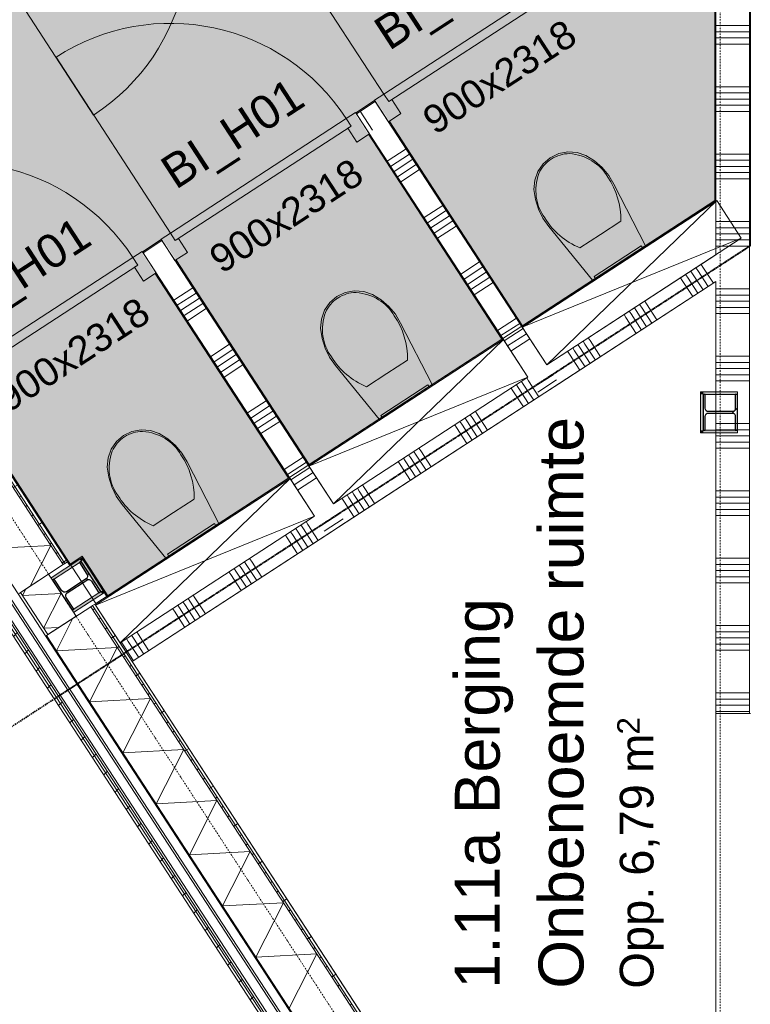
# Model space of a CAD drawing. Extents: x 0 to 92550, y 0 to 59400.
# Tile 7 of 87: x 25118 to 28373, y 14413 to 18799. Entities that reach past the tile are written whole.
import ezdxf
from ezdxf.xclip import XClip

# ---------------------------------------------------------------- set-up
doc = ezdxf.new("R2010")
doc.units = 0
doc.header["$MEASUREMENT"] = 0
doc.header["$XCLIPFRAME"] = 0
for name, pattern in [('Streep-punt fijn', [1251.000023, 626.000023, -312.5, 0, -312.5]), ('Streeplijn grof', [937.5, 625, -312.5]), ('Wipeout_Contour', [100000, 0, -100000])]:
    doc.linetypes.add(name, pattern=pattern)
for name, color, linetype in [('ZZ 21 Buitenwand spouwblad baksteen', 7, 'Continuous'), ('ZZ 21 Buitenwand spouwblad hsb', 7, 'Continuous'), ('ZZ 21 Buitenwand spouwisolatie', 7, 'Continuous'), ('ZZ 22 Binnenwand metal stud', 7, 'Continuous'), ('ZZ 28 HDC staalconstructies', 7, 'Continuous'), ('ZZ 41 Buitenwandafwerking gevelhout', 7, 'Continuous'), ('ZZ 42 Aftimmerwerk algemeen', 7, 'Continuous'), ('ZZ 42 Binnenwandafwerking wandtegelwerk', 7, 'Continuous'), ('ZZ 72 Vaste inrichting', 7, 'Continuous'), ('ZZ 74 Sanitair', 7, 'Continuous'), ('ZZ A Stramien', 7, 'Continuous'), ('ZZ Aankleding 2D tek', 7, 'Continuous'), ('ZZ B Bouwbesluitlijnen', 7, 'Continuous'), ('ZZ Zone Gebruiksruimten', 7, 'Continuous')]:
    doc.layers.add(name, color=color, linetype=linetype)
doc.styles.add('GENERATED_STYLE_1', font='arial.ttf')

# ---------------------------------------------------------------- blocks, each defined once
blk = doc.blocks.new('*X74')
at = {"layer": 'ZZ 22 Binnenwand metal stud', "color": 7, "linetype": 'Continuous', "lineweight": 5, "ltscale": 0.01}
for p, q in [((28368.9, 18772.6), (28218.9, 18772.6)), ((28368.9, 18745.1), (28218.9, 18745.1)), ((28368.9, 18717.7), (28218.9, 18717.7)), ((28368.9, 18690.3), (28218.9, 18690.3)), ((28368.9, 18500), (28218.9, 18500)), ((28368.9, 18472.6), (28218.9, 18472.6)), ((28368.9, 18445.1), (28218.9, 18445.1)), ((28368.9, 18417.7), (28218.9, 18417.7)), ((28368.9, 18390.3), (28218.9, 18390.3)), ((28368.9, 18200), (28218.9, 18200)), ((28368.9, 18172.6), (28218.9, 18172.6)), ((28368.9, 18145.1), (28218.9, 18145.1)), ((28368.9, 18117.7), (28218.9, 18117.7)), ((28368.9, 18090.3), (28218.9, 18090.3)), ((28368.9, 17900), (28218.9, 17900)), ((28368.9, 17872.6), (28218.9, 17872.6)), ((28368.9, 17845.1), (28218.9, 17845.1)), ((28368.9, 17817.7), (28218.9, 17817.7)), ((28368.9, 17790.3), (28218.9, 17790.3)), ((28368.9, 17600), (28218.9, 17600)), ((28368.9, 17572.6), (28218.9, 17572.6)), ((28368.9, 17545.1), (28218.9, 17545.1)), ((28368.9, 17517.7), (28218.9, 17517.7)), ((28368.9, 17490.3), (28218.9, 17490.3)), ((28368.9, 17300), (28218.9, 17300)), ((28368.9, 17272.6), (28218.9, 17272.6)), ((28368.9, 17245.1), (28218.9, 17245.1)), ((28368.9, 17217.7), (28218.9, 17217.7)), ((28368.9, 17190.3), (28218.9, 17190.3)), ((28368.9, 17000), (28218.9, 17000)), ((28368.9, 16972.6), (28218.9, 16972.6)), ((28368.9, 16945.1), (28218.9, 16945.1)), ((28368.9, 16917.7), (28218.9, 16917.7)), ((28368.9, 16890.3), (28218.9, 16890.3)), ((28368.9, 16700), (28218.9, 16700)), ((28368.9, 16672.6), (28218.9, 16672.6)), ((28368.9, 16645.1), (28218.9, 16645.1)), ((28368.9, 16617.7), (28218.9, 16617.7)), ((28368.9, 16590.3), (28218.9, 16590.3)), ((28368.9, 16400), (28218.9, 16400)), ((28368.9, 16372.6), (28218.9, 16372.6)), ((28368.9, 16345.1), (28218.9, 16345.1)), ((28368.9, 16317.7), (28218.9, 16317.7)), ((28368.9, 16290.3), (28218.9, 16290.3)), ((28368.9, 16100), (28218.9, 16100)), ((28368.9, 16072.6), (28218.9, 16072.6)), ((28368.9, 16045.1), (28218.9, 16045.1)), ((28368.9, 16017.7), (28218.9, 16017.7)), ((28368.9, 15990.3), (28218.9, 15990.3)), ((28368.9, 15800), (28218.9, 15800)), ((28368.9, 15772.6), (28218.9, 15772.6)), ((28368.9, 15745.1), (28218.9, 15745.1)), ((28368.9, 15717.7), (28218.9, 15717.7))]:
    blk.add_line(p, q, dxfattribs=at)
blk = doc.blocks.new('*X116')
at = {"layer": 'ZZ 22 Binnenwand metal stud', "color": 7, "linetype": 'Continuous', "lineweight": 5, "ltscale": 0.01}
for p, q in [((28115.7, 17666.7), (28107.7, 17679.1)), ((28138.7, 17681.7), (28130.7, 17694.1)), ((28185.2, 17610.3), (28138.7, 17681.7)), ((28161.7, 17696.7), (28153.7, 17709.1)), ((28208.2, 17625.3), (28161.7, 17696.7)), ((28069.8, 17636.8), (28061.7, 17649.2)), ((28116.3, 17565.4), (28069.8, 17636.8)), ((28092.8, 17651.8), (28084.7, 17664.2)), ((28139.3, 17580.4), (28092.8, 17651.8)), ((28162.2, 17595.3), (28115.7, 17666.7)), ((27910.3, 17533), (27902.3, 17545.4)), ((27864.3, 17503), (27856.3, 17515.4)), ((27910.8, 17431.6), (27864.3, 17503)), ((27887.3, 17518), (27879.3, 17530.4)), ((27933.8, 17446.6), (27887.3, 17518)), ((27956.8, 17461.6), (27910.3, 17533)), ((27818.4, 17473.1), (27810.3, 17485.5)), ((27864.9, 17401.7), (27818.4, 17473.1)), ((27841.4, 17488.1), (27833.3, 17500.5)), ((27887.9, 17416.7), (27841.4, 17488.1)), ((27658.9, 17369.3), (27650.9, 17381.7)), ((27705.4, 17297.9), (27658.9, 17369.3)), ((27590, 17324.4), (27581.9, 17336.8)), ((27613, 17339.3), (27604.9, 17351.7)), ((27659.5, 17267.9), (27613, 17339.3)), ((27635.9, 17354.3), (27627.9, 17366.7)), ((27682.4, 17282.9), (27635.9, 17354.3)), ((27567, 17309.4), (27558.9, 17321.8)), ((27613.5, 17238), (27567, 17309.4)), ((27636.5, 17253), (27590, 17324.4))]:
    blk.add_line(p, q, dxfattribs=at)
blk = doc.blocks.new('*X117')
at = {"layer": 'ZZ 22 Binnenwand metal stud', "color": 7, "linetype": 'Continuous', "lineweight": 5, "ltscale": 0.01}
for p, q in [((27384.5, 17190.6), (27376.5, 17203)), ((27315.6, 17145.7), (27307.5, 17158.1)), ((27338.6, 17160.7), (27330.5, 17173)), ((27385.1, 17089.2), (27338.6, 17160.7)), ((27361.6, 17175.6), (27353.5, 17188)), ((27408.1, 17104.2), (27361.6, 17175.6)), ((27431, 17119.2), (27384.5, 17190.6)), ((27362.1, 17074.3), (27315.6, 17145.7)), ((27110.2, 17011.9), (27102.1, 17024.3)), ((27133.1, 17026.9), (27125.1, 17039.3)), ((27179.6, 16955.5), (27133.1, 17026.9)), ((27156.1, 17041.9), (27148.1, 17054.3)), ((27202.6, 16970.5), (27156.1, 17041.9)), ((27064.2, 16982), (27056.1, 16994.4)), ((27110.7, 16910.6), (27064.2, 16982)), ((27087.2, 16997), (27079.1, 17009.3)), ((27133.7, 16925.5), (27087.2, 16997)), ((27156.7, 16940.5), (27110.2, 17011.9)), ((26904.7, 16878.2), (26896.7, 16890.5)), ((26835.8, 16833.2), (26827.7, 16845.6)), ((26858.8, 16848.2), (26850.7, 16860.6)), ((26905.3, 16776.8), (26858.8, 16848.2)), ((26881.7, 16863.2), (26873.7, 16875.6)), ((26928.2, 16791.8), (26881.7, 16863.2)), ((26951.2, 16806.7), (26904.7, 16878.2)), ((26812.8, 16818.3), (26804.7, 16830.7)), ((26859.3, 16746.9), (26812.8, 16818.3)), ((26882.3, 16761.8), (26835.8, 16833.2)), ((26630.4, 16699.5), (26622.3, 16711.9)), ((26653.3, 16714.4), (26645.3, 16726.8)), ((26699.8, 16643), (26653.3, 16714.4)), ((26584.4, 16669.5), (26576.3, 16681.9)), ((26630.9, 16598.1), (26584.4, 16669.5)), ((26607.4, 16684.5), (26599.3, 16696.9)), ((26653.9, 16613.1), (26607.4, 16684.5)), ((26676.9, 16628.1), (26630.4, 16699.5)), ((26561.4, 16654.6), (26553.3, 16667)), ((26607.9, 16583.2), (26561.4, 16654.6))]:
    blk.add_line(p, q, dxfattribs=at)
blk = doc.blocks.new('*X118')
at = {"layer": 'ZZ 22 Binnenwand metal stud', "color": 7, "linetype": 'Continuous', "lineweight": 5, "ltscale": 0.01}
for p, q in [((26379, 16535.8), (26370.9, 16548.2)), ((26401.9, 16550.7), (26393.9, 16563.1)), ((26448.4, 16479.3), (26401.9, 16550.7)), ((26310, 16490.9), (26301.9, 16503.3)), ((26333, 16505.8), (26324.9, 16518.2)), ((26379.5, 16434.4), (26333, 16505.8)), ((26356, 16520.8), (26347.9, 16533.2)), ((26402.5, 16449.4), (26356, 16520.8)), ((26425.5, 16464.4), (26379, 16535.8)), ((26356.5, 16419.5), (26310, 16490.9)), ((26104.6, 16357.1), (26096.5, 16369.5)), ((26127.6, 16372.1), (26119.5, 16384.5)), ((26174.1, 16300.7), (26127.6, 16372.1)), ((26150.5, 16387), (26142.5, 16399.4)), ((26197, 16315.6), (26150.5, 16387)), ((26058.6, 16327.2), (26050.5, 16339.5)), ((26105.1, 16255.8), (26058.6, 16327.2)), ((26081.6, 16342.1), (26073.5, 16354.5)), ((26128.1, 16270.7), (26081.6, 16342.1)), ((26151.1, 16285.7), (26104.6, 16357.1)), ((25899.1, 16223.3), (25891.1, 16235.7)), ((25830.2, 16178.4), (25822.1, 16190.8)), ((25853.2, 16193.4), (25845.1, 16205.8)), ((25899.7, 16122), (25853.2, 16193.4)), ((25876.2, 16208.4), (25868.1, 16220.8)), ((25922.7, 16137), (25876.2, 16208.4)), ((25945.6, 16151.9), (25899.1, 16223.3)), ((25807.2, 16163.5), (25799.1, 16175.8)), ((25853.7, 16092), (25807.2, 16163.5)), ((25876.7, 16107), (25830.2, 16178.4)), ((25624.8, 16044.7), (25616.7, 16057)), ((25647.8, 16059.6), (25639.7, 16072)), ((25694.3, 15988.2), (25647.8, 16059.6)), ((25578.8, 16014.7), (25570.7, 16027.1)), ((25625.3, 15943.3), (25578.8, 16014.7)), ((25601.8, 16029.7), (25593.7, 16042.1)), ((25648.3, 15958.3), (25601.8, 16029.7)), ((25671.3, 15973.2), (25624.8, 16044.7))]:
    blk.add_line(p, q, dxfattribs=at)
blk = doc.blocks.new('*X119')
at = {"layer": 'ZZ 22 Binnenwand metal stud', "color": 7, "linetype": 'Continuous', "lineweight": 5, "ltscale": 0.01}
for p, q in [((25805.4, 17549.9), (25889.2, 17604.5)), ((25820.4, 17526.9), (25904.2, 17581.5)), ((25835.3, 17503.9), (25919.1, 17558.5)), ((25850.3, 17481), (25934.1, 17535.5)), ((25865.3, 17458), (25949.1, 17512.5)), ((25969.1, 17298.5), (26052.9, 17353.1)), ((25984.1, 17275.5), (26067.9, 17330.1)), ((25999, 17252.6), (26082.8, 17307.1)), ((26014, 17229.6), (26097.8, 17284.1)), ((26029, 17206.6), (26112.8, 17261.1)), ((26132.8, 17047.1), (26216.6, 17101.7)), ((26147.8, 17024.1), (26231.6, 17078.7)), ((26162.7, 17001.2), (26246.5, 17055.7)), ((26177.7, 16978.2), (26261.5, 17032.7)), ((26192.7, 16955.2), (26276.5, 17009.7)), ((26296.5, 16795.7), (26380.3, 16850.3)), ((26311.5, 16772.7), (26395.3, 16827.3)), ((26326.4, 16749.8), (26410.2, 16804.3)), ((26341.4, 16726.8), (26425.2, 16781.3)), ((26356.4, 16703.8), (26440.2, 16758.3)), ((26460.2, 16544.3), (26544, 16598.9)), ((26475.2, 16521.3), (26559, 16575.9))]:
    blk.add_line(p, q, dxfattribs=at)
blk = doc.blocks.new('*X120')
at = {"layer": 'ZZ 22 Binnenwand metal stud', "color": 7, "linetype": 'Continuous', "lineweight": 5, "ltscale": 0.01}
for p, q in [((26755.7, 18168.7), (26839.5, 18223.3)), ((26770.6, 18145.7), (26854.4, 18200.3)), ((26785.6, 18122.8), (26869.4, 18177.3)), ((26800.6, 18099.8), (26884.4, 18154.3)), ((26815.5, 18076.8), (26899.3, 18131.3)), ((26919.4, 17917.3), (27003.2, 17971.9)), ((26934.3, 17894.3), (27018.1, 17948.9)), ((26949.3, 17871.4), (27033.1, 17925.9)), ((26964.3, 17848.4), (27048.1, 17902.9)), ((26979.2, 17825.4), (27063, 17879.9)), ((27083.1, 17665.9), (27166.9, 17720.5)), ((27098, 17642.9), (27181.8, 17697.5)), ((27113, 17620), (27196.8, 17674.5)), ((27128, 17597), (27211.8, 17651.5)), ((27143, 17574), (27226.8, 17628.6)), ((27246.8, 17414.5), (27330.6, 17469.1)), ((27261.7, 17391.6), (27345.5, 17446.1)), ((27276.7, 17368.6), (27360.5, 17423.1)), ((27291.7, 17345.6), (27375.5, 17400.1)), ((27306.7, 17322.6), (27390.5, 17377.2)), ((27410.5, 17163.1), (27494.3, 17217.7)), ((27425.5, 17140.2), (27509.3, 17194.7))]:
    blk.add_line(p, q, dxfattribs=at)
blk = doc.blocks.new('*X122')
at = {"layer": 'ZZ 22 Binnenwand metal stud', "color": 7, "linetype": 'Continuous', "lineweight": 5, "ltscale": 0.01}
blk.add_line((26690.1, 18307.3), (26635.5, 18391.1), dxfattribs=at)
blk = doc.blocks.new('*X163')
at = {"layer": 'ZZ 21 Buitenwand spouwisolatie', "color": 7, "linetype": 'Continuous', "lineweight": 5, "ltscale": 0.01}
for p, q in [((25130.3, 16233.7), (25145.1, 16262.9)), ((25130.3, 16233.7), (25303.2, 16243)), ((25224.8, 16088.5), (25303.2, 16243)), ((25224.8, 16088.5), (25293.5, 16092.2))]:
    blk.add_line(p, q, dxfattribs=at)
blk = doc.blocks.new('*X212')
at = {"layer": 'ZZ 21 Buitenwand spouwblad hsb', "color": 7, "linetype": 'Continuous', "lineweight": 5, "ltscale": 0.01}
for p, q in [((25281.9, 15987.9), (25355.4, 16132.5)), ((25281.9, 15987.9), (25552.9, 16002.5)), ((25430, 15760.6), (25552.9, 16002.5)), ((25430, 15760.6), (25701, 15775.1)), ((25578.1, 15533.2), (25701, 15775.1)), ((25578.1, 15533.2), (25849, 15547.7)), ((25726.1, 15305.8), (25849, 15547.7)), ((25726.1, 15305.8), (25997.1, 15320.3)), ((25874.2, 15078.4), (25997.1, 15320.3)), ((25874.2, 15078.4), (26145.2, 15092.9)), ((26022.3, 14851), (26145.2, 15092.9)), ((26022.3, 14851), (26293.3, 14865.5)), ((26170.4, 14623.6), (26293.3, 14865.5)), ((26170.4, 14623.6), (26441.3, 14638.1)), ((26318.4, 14396.2), (26441.3, 14638.1))]:
    blk.add_line(p, q, dxfattribs=at)
blk = doc.blocks.new('*X215')
at = {"layer": 'ZZ 21 Buitenwand spouwblad hsb', "color": 7, "linetype": 'Continuous', "lineweight": 5, "ltscale": 0.01}
for p in [(24985.8, 16442.7), (25164.4, 16275.5)]:
    blk.add_line(p, (25256.7, 16457.3), dxfattribs=at)
blk = doc.blocks.new('Drawing_1_1', base_point=(5738.9, 6500))
at = {"layer": 'ZZ 42 Binnenwandafwerking wandtegelwerk', "linetype": 'Continuous', "lineweight": 0, "true_color": 0x7f7f7f}
for points in [[(26615.4, 18384.1), (26618.2, 18379.9), (26702, 18434.4), (26699.2, 18438.6)], [(25665.2, 17765.2), (25667.9, 17761.1), (25751.7, 17815.6), (25749, 17819.8)]]:
    blk.add_hatch(color=8, dxfattribs=at).paths.add_polyline_path(points)
at = {"layer": 'ZZ Aankleding 2D tek', "linetype": 'Continuous', "lineweight": 0, "true_color": 0xe4e7e8}
blk.add_hatch(color=254, dxfattribs=at).paths.add_polyline_path([(24152.2, 20079.6), (23294.1, 19520.8), (23853.4, 18661.8), (25343.2, 16374), (25396.8, 16408.9), (25511.3, 16233.1), (26315.8, 16756.9), (25661, 17762.5), (25753.2, 17822.5), (26408, 16817), (27266.1, 17375.7), (26611.3, 18381.3), (26703.4, 18441.3), (27358.3, 17435.8), (28213.9, 17992.9), (28213.9, 19293.6), (27625.8, 18910.7), (27565.7, 19002.9), (28213.9, 19424.9), (28213.9, 21676.2), (27108, 21676.2), (26295, 21146.8), (25344.7, 20527.9), (25849.4, 19752.8), (25757.3, 19692.8), (25102.4, 20698.4), (24244.3, 20139.6), (24899.2, 19134), (24807, 19074)])
at = {"layer": 'ZZ 22 Binnenwand metal stud', "color": 7, "linetype": 'Continuous', "lineweight": 15, "ltscale": 0.01}
blk.add_line((28368.9, 28000), (28368.9, 15709), dxfattribs=at)
at = {"layer": 'ZZ 22 Binnenwand metal stud', "color": 7, "linetype": 'Continuous', "lineweight": 5, "ltscale": 0.01}
blk.add_line((28373.9, 15709), (28368.9, 15709), dxfattribs=at)
blk.add_line((28373.9, 15709), (28368.9, 15709), dxfattribs=at)
at = {"layer": 'ZZ 42 Aftimmerwerk algemeen', "color": 7, "linetype": 'Continuous', "lineweight": 9, "ltscale": 0.01, "flags": 128}
for points in [[(28314.9, 17142), (28314.9, 17130)], [(28314.9, 16958), (28314.9, 16970)]]:
    blk.add_lwpolyline(points, dxfattribs=at)
at = {"layer": 'ZZ 42 Binnenwandafwerking wandtegelwerk', "color": 7, "linetype": 'Continuous', "lineweight": 9, "ltscale": 0.01}
for p, q in [((26699.2, 18438.6), (26702, 18434.4)), ((26699.2, 18438.6), (26702, 18434.4)), ((26615.4, 18384.1), (26618.2, 18379.9)), ((26615.4, 18384.1), (26618.2, 18379.9)), ((25749, 17819.8), (25751.7, 17815.6)), ((25749, 17819.8), (25751.7, 17815.6)), ((25665.2, 17765.2), (25667.9, 17761.1)), ((25665.2, 17765.2), (25667.9, 17761.1))]:
    blk.add_line(p, q, dxfattribs=at)
at = {"layer": 'ZZ 42 Binnenwandafwerking wandtegelwerk', "color": 7, "linetype": 'Continuous', "lineweight": 9, "ltscale": 0.01, "flags": 128}
for points in [[(26699.2, 18438.6), (26615.4, 18384.1)], [(26618.2, 18379.9), (26702, 18434.4)], [(25749, 17819.8), (25665.2, 17765.2)], [(25667.9, 17761.1), (25751.7, 17815.6)]]:
    blk.add_lwpolyline(points, dxfattribs=at)
at = {"layer": 'ZZ 74 Sanitair', "color": 7, "linetype": 'Continuous', "lineweight": 9, "ltscale": 0.01}
for p, q in [((27465.9, 17261.2), (28223.3, 17993.1)), ((27704.7, 17842), (27796, 17901.5)), ((27356.8, 17428.8), (28332.4, 17825.5)), ((27613.4, 17782.6), (27704.7, 17842)), ((26515.7, 16642.4), (27273, 17374.3)), ((26754.4, 17223.2), (26845.7, 17282.7)), ((26406.5, 16810), (27382.1, 17206.7)), ((26663.1, 17163.8), (26754.4, 17223.2)), ((25565.4, 16023.6), (26322.7, 16755.5)), ((25804.1, 16604.4), (25895.4, 16663.9)), ((25456.2, 16191.2), (26431.9, 16587.9)), ((25712.8, 16545), (25804.1, 16604.4))]:
    blk.add_line(p, q, dxfattribs=at)
at = {"layer": 'ZZ 74 Sanitair', "color": 7, "linetype": 'Continuous', "lineweight": 9, "ltscale": 0.01, "flags": 128}
for points in [[(27712.8, 18140.1), (27678.6, 18169.8), (27640.3, 18193.8), (27601.1, 18207.1), (27559.8, 18210), (27519.1, 18202.3), (27481.7, 18184.4), (27450.3, 18157.5), (27426.8, 18123.4), (27412.7, 18084.5), (27409, 18043.2), (27415.5, 17998.4), (27428.8, 17955.2), (27448.8, 17914.5), (27474.7, 17877.5), (27669.2, 17638.2), (27905.4, 17792.1), (27765.3, 18066.7), (27741.9, 18105.4)], [(27356.8, 17428.8), (28223.3, 17993.1), (28332.4, 17825.5), (27465.9, 17261.2)], [(27685.3, 17642.8), (27677.1, 17655.3), (27886.6, 17791.7), (27894.8, 17779.2)], [(26762.5, 17521.3), (26728.4, 17551), (26690, 17575), (26650.8, 17588.3), (26609.5, 17591.2), (26568.8, 17583.5), (26531.4, 17565.6), (26500, 17538.7), (26476.5, 17504.6), (26462.4, 17465.6), (26458.7, 17424.4), (26465.2, 17379.6), (26478.6, 17336.4), (26498.5, 17295.7), (26524.5, 17258.7), (26718.9, 17019.4), (26955.2, 17173.3), (26815, 17447.9), (26791.6, 17486.6)], [(26406.5, 16810), (27273, 17374.3), (27382.1, 17206.7), (26515.7, 16642.4)], [(26735, 17023.9), (26726.8, 17036.5), (26936.3, 17172.9), (26944.5, 17160.4)], [(25812.2, 16902.5), (25778.1, 16932.2), (25739.7, 16956.2), (25700.5, 16969.5), (25659.2, 16972.4), (25618.5, 16964.7), (25581.2, 16946.8), (25549.7, 16919.9), (25526.2, 16885.8), (25512.1, 16846.8), (25508.4, 16805.6), (25514.9, 16760.8), (25528.3, 16717.6), (25548.2, 16676.9), (25574.2, 16639.9), (25768.6, 16400.6), (26004.9, 16554.5), (25864.7, 16829), (25841.3, 16867.8)], [(25456.2, 16191.2), (26322.7, 16755.5), (26431.9, 16587.9), (25565.4, 16023.6)], [(25784.7, 16405.1), (25776.5, 16417.7), (25986, 16554.1), (25994.2, 16541.6)]]:
    blk.add_lwpolyline(points, close=True, dxfattribs=at)
at = {"layer": 'ZZ 74 Sanitair', "color": 7, "linetype": 'Continuous', "lineweight": 9, "ltscale": 0.01}
for centre, major_axis, start_param, end_param in [((27551.4, 18076), (116.1, 75.6), 0.938292, 1.564936), ((27515.5, 17968.7), (215.3, 140.2), 6.227454, 7.128043), ((27552.7, 18076.9), (116.1, 75.6), 1.576657, 2.203301), ((27665.4, 18066.3), (215.3, 140.2), 2.296732, 3.19732), ((27385.8, 17858.8), (356.4, 232.1), 5.753781, 6.306801), ((27818.4, 18140.4), (356.4, 232.1), 3.117975, 3.670995), ((26602.4, 17458.1), (116.1, 75.6), 1.576657, 2.203301), ((26601.1, 17457.2), (116.1, 75.6), 0.938292, 1.564936), ((26565.2, 17349.8), (215.3, 140.2), 6.227454, 7.128043), ((26715.1, 17447.5), (215.3, 140.2), 2.296732, 3.19732), ((26435.5, 17240), (356.4, 232.1), 5.753781, 6.306801), ((26868.1, 17521.6), (356.4, 232.1), 3.117975, 3.670995), ((25652.2, 16839.3), (116.1, 75.6), 1.576657, 2.203301), ((25650.8, 16838.4), (116.1, 75.6), 0.938292, 1.564936), ((25614.9, 16731), (215.3, 140.2), 6.227454, 7.128043), ((25764.9, 16828.7), (215.3, 140.2), 2.296732, 3.19732), ((25485.2, 16621.2), (356.4, 232.1), 5.753781, 6.306801), ((25917.8, 16902.8), (356.4, 232.1), 3.117975, 3.670995)]:
    blk.add_ellipse(centre, major_axis=major_axis, ratio=0.875546, start_param=start_param, end_param=end_param, dxfattribs=at)
at = {"layer": 'ZZ B Bouwbesluitlijnen', "color": 1, "linetype": 'Streeplijn grof', "lineweight": 35, "ltscale": 0.01, "flags": 128}
for points in [[(28371.4, 28002.5), (28371.4, 17791.2)], [(28371.4, 17791.2), (28371.4, 28002.5)]]:
    blk.add_lwpolyline(points, dxfattribs=at)
at = {"layer": 'ZZ Zone Gebruiksruimten', "color": 255, "linetype": 'Continuous', "lineweight": 0, "ltscale": 0.01, "flags": 128}
for points in [[(25102.4, 20698.4), (23294.1, 19520.8), (25457.7, 16198.1), (28213.9, 17992.9), (28213.9, 21676.2), (27108, 21676.2), (25252.5, 20467.9)], [(28218.9, 17632.2), (25619.9, 15939.8), (27339, 13300), (28218.9, 13300)]]:
    blk.add_lwpolyline(points, close=True, dxfattribs=at)
at = {"color": 254, "linetype": 'Wipeout_Contour', "lineweight": 0, "ltscale": 123479.053426}
blk.add_wipeout([(19705, 24380), (19688.2, 24369.1), (28231.8, 11249), (28255.7, 11249)], dxfattribs=at).dxf.layer = 'ZZ 21 Buitenwand spouwblad baksteen'
at = {"color": 254, "linetype": 'Wipeout_Contour', "lineweight": 0, "ltscale": 123599.809878}
blk.add_wipeout([(19746.9, 24407.3), (19705, 24380), (28223.1, 11299), (28282.8, 11299)], dxfattribs=at).dxf.layer = 'ZZ 21 Buitenwand spouwblad baksteen'
at = {"layer": 'ZZ 21 Buitenwand spouwblad hsb', "linetype": 'Continuous', "lineweight": 0, "true_color": 0x000000}
h = blk.add_hatch(dxfattribs=at)
h.set_pattern_fill('325_Hout_plaatmateriaal__BC', color=18, style=0, pattern_type=2)
h.set_pattern_definition([(33.0715, (5738.867, 6500), (-27.28425, 41.89952), [])])
h.paths.add_polyline_path([(25319.9, 16376.8), (22236.3, 21112.2), (22228.7, 21107.3), (25312.4, 16371.8)])
h = blk.add_hatch(dxfattribs=at)
h.set_pattern_fill('930_Lijnen_vert_200_0001', color=18, style=0, pattern_type=2)
h.set_pattern_definition([(33.0715, (5738.87, 6500), (-109.137, 167.598), [])])
h.paths.add_polyline_path([(25330.8, 16383.8), (22247.2, 21119.3), (22236.3, 21112.2), (25319.9, 16376.8)])
h = blk.add_hatch(dxfattribs=at)
h.set_pattern_fill('325_Hout_plaatmateriaal__BC', color=18, style=0, pattern_type=2)
h.set_pattern_definition([(33.0715, (5738.867, 6500), (-27.28425, 41.89952), [])])
h.paths.add_polyline_path([(28384.2, 11671), (25442.1, 16189), (25434.6, 16184.1), (28376.7, 11666.1)])
h = blk.add_hatch(dxfattribs=at)
h.set_pattern_fill('930_Lijnen_vert_200_0001', color=18, style=0, pattern_type=2)
h.set_pattern_definition([(33.0715, (5738.87, 6500), (-109.137, 167.598), [])])
h.paths.add_polyline_path([(28395.1, 11678.1), (25453, 16196.1), (25442.1, 16189), (28384.2, 11671)])
at = {"layer": 'ZZ 21 Buitenwand spouwblad hsb', "linetype": 'Continuous', "lineweight": 0, "true_color": 0x7f7f7f}
blk.add_hatch(color=8, dxfattribs=at).paths.add_polyline_path([(25234.3, 16053.7), (28176.4, 11535.6), (28179.8, 11537.8), (25237.7, 16055.9)])
at = {"layer": 'ZZ 28 HDC staalconstructies', "linetype": 'Continuous', "lineweight": 0, "true_color": 0x000000}
h = blk.add_hatch(dxfattribs=at)
h.set_pattern_fill('515_Staal_0001', color=18, style=0, pattern_type=2)
h.set_pattern_definition([(225, (28162.87, 17130), (-159.1, 159.1), []), (225, (28109.83, 17183.03), (-159.1, 159.1), [])])
h.paths.add_polyline_path([(28305.9, 17032), (28305.9, 16970), (28314.9, 16970), (28314.9, 17130), (28305.9, 17130), (28305.9, 17068, -0.414214), (28290.9, 17053), (28186.9, 17053, -0.414214), (28171.9, 17068), (28171.9, 17130), (28162.9, 17130), (28162.9, 16970), (28171.9, 16970), (28171.9, 17032, -0.414214), (28186.9, 17047), (28290.9, 17047, -0.414214)])
h = blk.add_hatch(dxfattribs=at)
h.set_pattern_fill('515_Staal_0001', color=18, style=0, pattern_type=2)
h.set_pattern_definition([(258.07, (25264.47, 16302.46), (-220.14, 46.5), []), (258.07, (25191.1, 16317.96), (-220.14, 46.5), [])])
h.paths.add_polyline_path([(25305.8, 16255.4), (25272, 16307.4), (25264.5, 16302.5), (25351.8, 16168.4), (25359.3, 16173.3), (25325.5, 16225.3, -0.414214), (25329.9, 16246), (25417, 16302.8, -0.414214), (25437.8, 16298.4), (25471.6, 16246.4), (25479.2, 16251.3), (25391.8, 16385.4), (25384.3, 16380.5), (25418.1, 16328.5, -0.414214), (25413.8, 16307.8), (25326.6, 16251, -0.414214)])
at = {"layer": 'ZZ 41 Buitenwandafwerking gevelhout', "linetype": 'Continuous', "lineweight": 0, "true_color": 0x000000}
h = blk.add_hatch(dxfattribs=at)
h.set_pattern_fill('310_Naaldhout__01__0001', color=18, style=0, pattern_type=2)
h.set_pattern_definition([(45, (5738.87, 6500), (-63.6396, 63.6396), [])])
h.paths.add_polyline_path([(28250.3, 11239), (19696.6, 24374.5), (19679, 24363.1), (28225.2, 11239)])
at = {"layer": 'ZZ 42 Aftimmerwerk algemeen', "linetype": 'Continuous', "lineweight": 0, "true_color": 0x7f7f7f}
for points in [[(28162.9, 17130), (28150.9, 17142), (28150.9, 17130)], [(28162.9, 17142), (28150.9, 17142), (28162.9, 17130)], [(28162.9, 16970), (28162.9, 17130), (28150.9, 17130), (28150.9, 16970)], [(28162.9, 17130), (28314.9, 17130), (28314.9, 17142), (28162.9, 17142)], [(28150.9, 16970), (28150.9, 16958), (28162.9, 16970)], [(28162.9, 16970), (28150.9, 16958), (28162.9, 16958)], [(28162.9, 16958), (28314.9, 16958), (28314.9, 16970), (28162.9, 16970)], [(25257.9, 16312.5), (25264.5, 16302.5), (25391.8, 16385.4), (25385.3, 16395.5)], [(25385.3, 16395.5), (25391.8, 16385.4), (25395.4, 16402)], [(25391.8, 16385.4), (25401.9, 16392), (25395.4, 16402)], [(25391.8, 16385.4), (25479.2, 16251.3), (25489.2, 16257.9), (25401.9, 16392)], [(25479.2, 16251.3), (25351.8, 16168.4), (25358.3, 16158.3), (25485.7, 16241.3)], [(25479.2, 16251.3), (25495.8, 16247.8), (25489.2, 16257.9)], [(25479.2, 16251.3), (25485.7, 16241.3), (25495.8, 16247.8)]]:
    blk.add_hatch(color=8, dxfattribs=at).paths.add_polyline_path(points)
at = {"layer": 'ZZ 42 Binnenwandafwerking wandtegelwerk', "linetype": 'Continuous', "lineweight": 0, "true_color": 0x7f7f7f}
for points in [[(28213.9, 19293.6), (28213.9, 17992.9), (28216.1, 17991.7), (28218.9, 17993.5), (28218.9, 19296.9)], [(26763.5, 18349.2), (26756.5, 18350.6), (26759.3, 18346.4)], [(26763.5, 18349.2), (26759.3, 18346.4), (27354.1, 17433), (27358.3, 17435.8)], [(26672.7, 18296.1), (26671.3, 18289.1), (27266.1, 17375.7), (27270.3, 17378.5)], [(28213.9, 17992.9), (27358.3, 17435.8), (27361, 17431.6), (28216.1, 17988.4), (28216.1, 17991.7)], [(28218.9, 17993.5), (28216.1, 17991.7), (28218.9, 17990.2)], [(28216.1, 17991.7), (28216.1, 17988.4), (28218.9, 17990.2)], [(26408, 16817), (25813.2, 17730.4), (25806.3, 17731.8), (26403.8, 16814.2)], [(26320, 16759.7), (25722.5, 17677.3), (25721, 17670.3), (26315.8, 16756.9)], [(27358.3, 17435.8), (27354.1, 17433), (27356.8, 17428.8)], [(27356.8, 17428.8), (27361, 17431.6), (27358.3, 17435.8)], [(27266.1, 17375.7), (26408, 16817), (26410.7, 16812.8), (27268.8, 17371.5)], [(27270.3, 17378.5), (27266.1, 17375.7), (27273, 17374.3)], [(27266.1, 17375.7), (27268.8, 17371.5), (27273, 17374.3)], [(25343.2, 16374), (24862.9, 17111.6), (24856, 17113), (25339, 16371.3)], [(26403.8, 16814.2), (26406.5, 16810), (26408, 16817)], [(26408, 16817), (26406.5, 16810), (26410.7, 16812.8)], [(25511.3, 16233.1), (25514.1, 16228.9), (26318.5, 16752.7), (26315.8, 16756.9)], [(26315.8, 16756.9), (26322.7, 16755.5), (26320, 16759.7)], [(26315.8, 16756.9), (26318.5, 16752.7), (26322.7, 16755.5)], [(25343.2, 16374), (25345.9, 16369.8), (25399.5, 16404.7), (25396.8, 16408.9)], [(25511.3, 16233.1), (25399.5, 16404.7), (25395.4, 16402), (25507.1, 16230.3)], [(25339, 16371.3), (25341.7, 16367.1), (25343.2, 16374)], [(25341.7, 16367.1), (25345.9, 16369.8), (25343.2, 16374)], [(25507.1, 16230.3), (25509.9, 16226.2), (25511.3, 16233.1)], [(25509.9, 16226.2), (25514.1, 16228.9), (25511.3, 16233.1)]]:
    blk.add_hatch(color=8, dxfattribs=at).paths.add_polyline_path(points)
at = {"layer": 'ZZ 21 Buitenwand spouwblad baksteen', "color": 7, "linetype": 'Continuous', "lineweight": 15, "ltscale": 0.01}
blk.add_line((19705, 24380), (28223.1, 11299), dxfattribs=at)
at = {"layer": 'ZZ 21 Buitenwand spouwblad baksteen', "color": 7, "linetype": 'Continuous', "lineweight": 15, "ltscale": 0.01, "flags": 128}
for points in [[(28282.8, 11299), (19746.9, 24407.3)], [(19688.2, 24369.1), (28231.8, 11249)]]:
    blk.add_lwpolyline(points, dxfattribs=at)
at = {"layer": 'ZZ 21 Buitenwand spouwblad hsb', "color": 7, "linetype": 'Continuous', "lineweight": 9, "ltscale": 0.01}
for p, q in [((25312.4, 16371.8), (22228.7, 21107.3)), ((25319.9, 16376.8), (22236.3, 21112.2)), ((28384.2, 11671), (25442.1, 16189)), ((28376.7, 11666.1), (25434.6, 16184.1)), ((25237.7, 16055.9), (28179.8, 11537.8))]:
    blk.add_line(p, q, dxfattribs=at)
at = {"layer": 'ZZ 21 Buitenwand spouwblad hsb', "color": 7, "linetype": 'Continuous', "lineweight": 9, "ltscale": 0.01, "flags": 128}
for points in [[(25330.8, 16383.8), (22247.2, 21119.3)], [(25115.4, 16243.6), (25312.4, 16371.8)], [(25312.4, 16371.8), (25319.9, 16376.8)], [(25319.9, 16376.8), (25330.8, 16383.8)], [(25434.6, 16184.1), (25442.1, 16189)], [(25442.1, 16189), (25453, 16196.1)], [(28395.1, 11678.1), (25453, 16196.1)], [(25237.7, 16055.9), (25434.6, 16184.1)], [(25234.3, 16053.7), (25237.7, 16055.9)], [(25234.3, 16053.7), (28176.4, 11535.6)]]:
    blk.add_lwpolyline(points, dxfattribs=at)
at = {"layer": 'ZZ 21 Buitenwand spouwisolatie', "color": 7, "linetype": 'Continuous', "lineweight": 9, "ltscale": 0.01, "flags": 128}
for points in [[(25247, 16329.3), (25121.3, 16247.4)], [(25369.2, 16141.6), (25247, 16329.3)], [(25121.3, 16247.4), (25243.5, 16059.7)], [(25243.5, 16059.7), (25369.2, 16141.6)]]:
    blk.add_lwpolyline(points, dxfattribs=at)
at = {"layer": 'ZZ 22 Binnenwand metal stud', "color": 7, "linetype": 'Continuous', "lineweight": 9, "ltscale": 0.01}
for p, q in [((26740.1, 18467.6), (26230.4, 19250.3)), ((24938, 19156.9), (25447.6, 18374.2)), ((27522.7, 18977.3), (26740.1, 18467.6)), ((26761.9, 18434.1), (27544.6, 18943.7)), ((25789.8, 17848.8), (25280.1, 18631.5)), ((26698.2, 18440.3), (26740.1, 18467.6)), ((26740.1, 18467.6), (26761.9, 18434.1)), ((26740.1, 18467.6), (26761.9, 18434.1)), ((26760.4, 18344.8), (26698.2, 18440.3)), ((26761.9, 18434.1), (26776.1, 18443.3)), ((26776.1, 18443.3), (26816.5, 18381.3)), ((26572.5, 18358.4), (26614.4, 18385.7)), ((26614.4, 18385.7), (26676.6, 18290.2)), ((26816.5, 18381.3), (26760.4, 18344.8)), ((26572.5, 18358.4), (25789.8, 17848.8)), ((26594.3, 18324.9), (26572.5, 18358.4)), ((26594.3, 18324.9), (26572.5, 18358.4)), ((25811.6, 17815.3), (26594.3, 18324.9)), ((26580, 18315.6), (26594.3, 18324.9)), ((26620.4, 18253.6), (26580, 18315.6)), ((26676.6, 18290.2), (26620.4, 18253.6)), ((25747.9, 17821.5), (25789.8, 17848.8)), ((25810.1, 17726), (25747.9, 17821.5)), ((25789.8, 17848.8), (25811.6, 17815.3)), ((25789.8, 17848.8), (25811.6, 17815.3)), ((25811.6, 17815.3), (25825.8, 17824.5)), ((25825.8, 17824.5), (25866.2, 17762.5)), ((25622.2, 17739.6), (25664.1, 17766.9)), ((25664.1, 17766.9), (25726.3, 17671.4)), ((25622.2, 17739.6), (24839.5, 17230)), ((25644, 17706.1), (25622.2, 17739.6)), ((25644, 17706.1), (25622.2, 17739.6)), ((25866.2, 17762.5), (25810.1, 17726)), ((24861.3, 17196.4), (25644, 17706.1)), ((25629.8, 17696.8), (25644, 17706.1)), ((25670.1, 17634.8), (25629.8, 17696.8)), ((25726.3, 17671.4), (25670.1, 17634.8))]:
    blk.add_line(p, q, dxfattribs=at)
at = {"layer": 'ZZ 22 Binnenwand metal stud', "color": 7, "linetype": 'Continuous', "lineweight": 15, "ltscale": 0.01}
for p, q in [((26702, 18434.4), (26756.5, 18350.6)), ((26702, 18434.4), (26756.5, 18350.6)), ((26702, 18434.4), (26756.5, 18350.6)), ((26618.2, 18379.9), (26672.7, 18296.1)), ((26618.2, 18379.9), (26672.7, 18296.1)), ((26618.2, 18379.9), (26672.7, 18296.1)), ((25751.7, 17815.6), (25806.3, 17731.8)), ((25751.7, 17815.6), (25806.3, 17731.8)), ((25751.7, 17815.6), (25806.3, 17731.8)), ((25667.9, 17761.1), (25722.5, 17677.3)), ((25667.9, 17761.1), (25722.5, 17677.3)), ((25667.9, 17761.1), (25722.5, 17677.3)), ((28368.9, 15709), (28218.9, 15709)), ((28368.9, 15709), (28218.9, 15709))]:
    blk.add_line(p, q, dxfattribs=at)
at = {"layer": 'ZZ 22 Binnenwand metal stud', "color": 7, "linetype": 'Continuous', "lineweight": 15, "ltscale": 0.01, "flags": 128}
for points in [[(28218.9, 19302.9), (28218.9, 17751.5)], [(26702, 18434.4), (26618.2, 18379.9)], [(27465.9, 17261.2), (26756.5, 18350.6)], [(26672.7, 18296.1), (27382.1, 17206.7)], [(25751.7, 17815.6), (25667.9, 17761.1)], [(26515.7, 16642.4), (25806.3, 17731.8)], [(28218.9, 17751.5), (27465.9, 17261.2)], [(25722.5, 17677.3), (26431.9, 16587.9)], [(27520.5, 17177.4), (28218.9, 17632.2)], [(28218.9, 17632.2), (28218.9, 15709)], [(27382.1, 17206.7), (26515.7, 16642.4)], [(27436.7, 17122.9), (27520.5, 17177.4)], [(26570.2, 16558.6), (27436.7, 17122.9)], [(26431.9, 16587.9), (25565.4, 16023.6)], [(26486.4, 16504.1), (26570.2, 16558.6)], [(25619.9, 15939.8), (26486.4, 16504.1)], [(25565.4, 16023.6), (25619.9, 15939.8)]]:
    blk.add_lwpolyline(points, dxfattribs=at)
at = {"layer": 'ZZ 22 Binnenwand metal stud', "color": 7, "linetype": 'Continuous', "lineweight": 9, "ltscale": 0.01}
for centre, start, end in [((24938, 19156.9), 303.0715, 33.0715), ((25789.8, 17848.8), 33.0715, 123.0715), ((24839.5, 17230), 33.0715, 123.0715)]:
    blk.add_arc(centre, 934, start, end, dxfattribs=at)
at = {"layer": 'ZZ 28 HDC staalconstructies', "color": 7, "linetype": 'Continuous', "lineweight": 25, "ltscale": 0.01, "flags": 128}
for points in [[(28305.9, 17032), (28305.9, 16970), (28314.9, 16970), (28314.9, 17130), (28305.9, 17130), (28305.9, 17068, -0.414214), (28290.9, 17053), (28186.9, 17053, -0.414214), (28171.9, 17068), (28171.9, 17130), (28162.9, 17130), (28162.9, 16970), (28171.9, 16970), (28171.9, 17032, -0.414214), (28186.9, 17047), (28290.9, 17047, -0.414214)], [(25305.8, 16255.4), (25272, 16307.4), (25264.5, 16302.5), (25351.8, 16168.4), (25359.3, 16173.3), (25325.5, 16225.3, -0.414214), (25329.9, 16246), (25417, 16302.8, -0.414214), (25437.8, 16298.4), (25471.6, 16246.4), (25479.2, 16251.3), (25391.8, 16385.4), (25384.3, 16380.5), (25418.1, 16328.5, -0.414214), (25413.8, 16307.8), (25326.6, 16251, -0.414214)]]:
    blk.add_lwpolyline(points, format="xyb", close=True, dxfattribs=at)
at = {"layer": 'ZZ 41 Buitenwandafwerking gevelhout', "color": 7, "linetype": 'Continuous', "lineweight": 5, "ltscale": 0.01}
for p, q in [((19738.5, 24401.8), (28256.5, 11321)), ((19696.6, 24374.5), (28225.5, 11277))]:
    blk.add_line(p, q, dxfattribs=at)
at = {"layer": 'ZZ 41 Buitenwandafwerking gevelhout', "color": 7, "linetype": 'Continuous', "lineweight": 5, "ltscale": 0.01, "flags": 128}
blk.add_lwpolyline([(28316.2, 11321), (19780.4, 24429.1)], dxfattribs=at)
at = {"layer": 'ZZ 41 Buitenwandafwerking gevelhout', "color": 7, "linetype": 'Continuous', "lineweight": 9, "ltscale": 0.01, "flags": 128}
blk.add_lwpolyline([(19679, 24363.1), (28238.9, 11218)], dxfattribs=at)
at = {"layer": 'ZZ 42 Aftimmerwerk algemeen', "color": 7, "linetype": 'Continuous', "lineweight": 9, "ltscale": 0.01, "flags": 128}
for points in [[(28150.9, 17142), (28150.9, 17130)], [(28314.9, 17142), (28150.9, 17142)], [(28150.9, 17130), (28150.9, 16970)], [(28162.9, 17130), (28314.9, 17130)], [(28162.9, 16970), (28162.9, 17130)], [(28150.9, 16958), (28150.9, 16970)], [(28150.9, 16958), (28314.9, 16958)], [(28314.9, 16970), (28162.9, 16970)], [(25385.3, 16395.5), (25257.9, 16312.5)], [(25264.5, 16302.5), (25391.8, 16385.4)], [(25395.4, 16402), (25385.3, 16395.5)], [(25391.8, 16385.4), (25479.2, 16251.3)], [(25489.2, 16257.9), (25395.4, 16402)], [(25257.9, 16312.5), (25264.5, 16302.5)], [(25479.2, 16251.3), (25351.8, 16168.4)], [(25358.3, 16158.3), (25495.8, 16247.8)], [(25495.8, 16247.8), (25489.2, 16257.9)], [(25358.3, 16158.3), (25351.8, 16168.4)]]:
    blk.add_lwpolyline(points, dxfattribs=at)
at = {"layer": 'ZZ 42 Binnenwandafwerking wandtegelwerk', "color": 7, "linetype": 'Continuous', "lineweight": 9, "ltscale": 0.01}
blk.add_line((26759.3, 18346.4), (26756.5, 18350.6), dxfattribs=at)
blk.add_line((26759.3, 18346.4), (26756.5, 18350.6), dxfattribs=at)
at = {"layer": 'ZZ 42 Binnenwandafwerking wandtegelwerk', "color": 7, "linetype": 'Continuous', "lineweight": 9, "ltscale": 0.01, "flags": 128}
for points in [[(28218.9, 17990.2), (28218.9, 19302.9)], [(28213.9, 19293.6), (28213.9, 17992.9)], [(26756.5, 18350.6), (27356.8, 17428.8)], [(27358.3, 17435.8), (26763.5, 18349.2)], [(27273, 17374.3), (26672.7, 18296.1)], [(26671.3, 18289.1), (27266.1, 17375.7)], [(28213.9, 17992.9), (27358.3, 17435.8)], [(27361, 17431.6), (28213.9, 17986.9)], [(28218.9, 17990.2), (28213.9, 17986.9)], [(25806.3, 17731.8), (26406.5, 16810)], [(26408, 16817), (25813.2, 17730.4)], [(26322.7, 16755.5), (25722.5, 17677.3)], [(25721, 17670.3), (26315.8, 16756.9)], [(27356.8, 17428.8), (27361, 17431.6)], [(27266.1, 17375.7), (26408, 16817)], [(26410.7, 16812.8), (27268.8, 17371.5)], [(27273, 17374.3), (27268.8, 17371.5)], [(24856, 17113), (25341.7, 16367.1)], [(25343.2, 16374), (24862.9, 17111.6)], [(26406.5, 16810), (26410.7, 16812.8)], [(26315.8, 16756.9), (25511.3, 16233.1)], [(26322.7, 16755.5), (26318.5, 16752.7)], [(25509.9, 16226.2), (26318.5, 16752.7)], [(25396.8, 16408.9), (25343.2, 16374)], [(25399.5, 16404.7), (25396.8, 16408.9)], [(25511.3, 16233.1), (25399.5, 16404.7)], [(25341.7, 16367.1), (25345.9, 16369.8)], [(25345.9, 16369.8), (25395.4, 16402)], [(25395.4, 16402), (25507.1, 16230.3)], [(25509.9, 16226.2), (25507.1, 16230.3)]]:
    blk.add_lwpolyline(points, dxfattribs=at)
at = {"layer": 'ZZ A Stramien', "color": 7, "linetype": 'Streep-punt fijn', "lineweight": 9, "ltscale": 0.01}
for p, q in [((28238.9, 6500), (28238.9, 52900)), ((5175.3, 47152.8), (31674, 6459.5))]:
    blk.add_line(p, q, dxfattribs=at)
at = {"layer": 'ZZ B Bouwbesluitlijnen', "color": 1, "linetype": 'Streeplijn grof', "lineweight": 35, "ltscale": 0.01}
blk.add_line((24853.6, 15500.4), (25272.5, 15773.3), dxfattribs=at)
at = {"layer": 'ZZ B Bouwbesluitlijnen', "color": 1, "linetype": 'Streeplijn grof', "lineweight": 35, "ltscale": 0.01, "flags": 128}
for points in [[(25272.5, 15773.3), (28371.4, 17791.2)], [(28371.4, 17791.2), (25272.5, 15773.3)]]:
    blk.add_lwpolyline(points, dxfattribs=at)
at = {"layer": 'ZZ 72 Vaste inrichting', "color": 7, "linetype": 'Continuous', "lineweight": 25, "ltscale": 0.01}
for name in ['*X74', '*X215', '*X122', '*X120', '*X116', '*X119', '*X117', '*X118', '*X163', '*X212']:
    blk.add_blockref(name, (0, 0), dxfattribs=at)
at = {"layer": 'ZZ 22 Binnenwand metal stud', "color": 7, "linetype": 'Continuous', "lineweight": 5, "attachment_point": 7, "rotation": 33.0715, "style": 'GENERATED_STYLE_1'}
for s, insert, char_height in [('\\A1;{\\pql;\\fArial|b0|i0|c0|p0;\\W1.000000;BI_H01}', (26787.4, 18622), 150), ('\\A1;{\\pql;\\fArial|b0|i0|c0|p0;\\W1.000000;900x2318}', (26969, 18281.8), 125), ('\\A1;{\\pql;\\fArial|b0|i0|c0|p0;\\W1.000000;BI_H01}', (25837.1, 18003.2), 150), ('\\A1;{\\pql;\\fArial|b0|i0|c0|p0;\\W1.000000;900x2318}', (26018.7, 17663), 125), ('\\A1;{\\pql;\\fArial|b0|i0|c0|p0;\\W1.000000;BI_H01}', (24886.8, 17384.4), 150), ('\\A1;{\\pql;\\fArial|b0|i0|c0|p0;\\W1.000000;900x2318}', (25068.4, 17044.2), 125)]:
    blk.add_mtext(s, dxfattribs=dict(at, insert=insert, char_height=char_height))
at = {"layer": 'ZZ Zone Gebruiksruimten', "color": 7, "linetype": 'Continuous', "lineweight": 5, "attachment_point": 1, "rotation": 90, "style": 'GENERATED_STYLE_1'}
for s, insert, char_height in [('\\A1;{\\pql;\\pt0;\\fArial|b0|i0|c0|p0;\\W1.000000;Onbenoemde ruimte}', (27429.6, 14482.6), 200), ('\\A1;{\\pql;\\pt0;\\fArial|b0|i0|c0|p0;\\W1.000000;1.11a Berging}', (27056.4, 14482.6), 200), ('\\A1;{\\pql;\\fArial|b0|i0|c0|p0;\\W1.000000;2}', (27780, 15614.6), 100), ('\\A1;{\\pql;\\fArial|b0|i0|c0|p0;\\W1.000000; m}', (27791.4, 15386.1), 150), ('\\A1;{\\pql;\\fArial|b0|i0|c0|p0;\\W1.000000;6,79}', (27791.4, 14985.7), 150), ('\\A1;{\\pql;\\pt0;\\fArial|b0|i0|c0|p0;\\W1.000000;Opp. }', (27791.4, 14482.6), 150)]:
    blk.add_mtext(s, dxfattribs=dict(at, insert=insert, char_height=char_height))

msp = doc.modelspace()

# ---------------------------------------------------------------- block references
at = {"color": 7, "linetype": 'Continuous', "lineweight": 25, "ltscale": 0.01}
ref = msp.add_blockref('Drawing_1_1', (5738.9, 6500), dxfattribs=at)
XClip(ref).set_block_clipping_path([(1000, 1000), (66950, 58400)])

doc.saveas('drawing.dxf')
